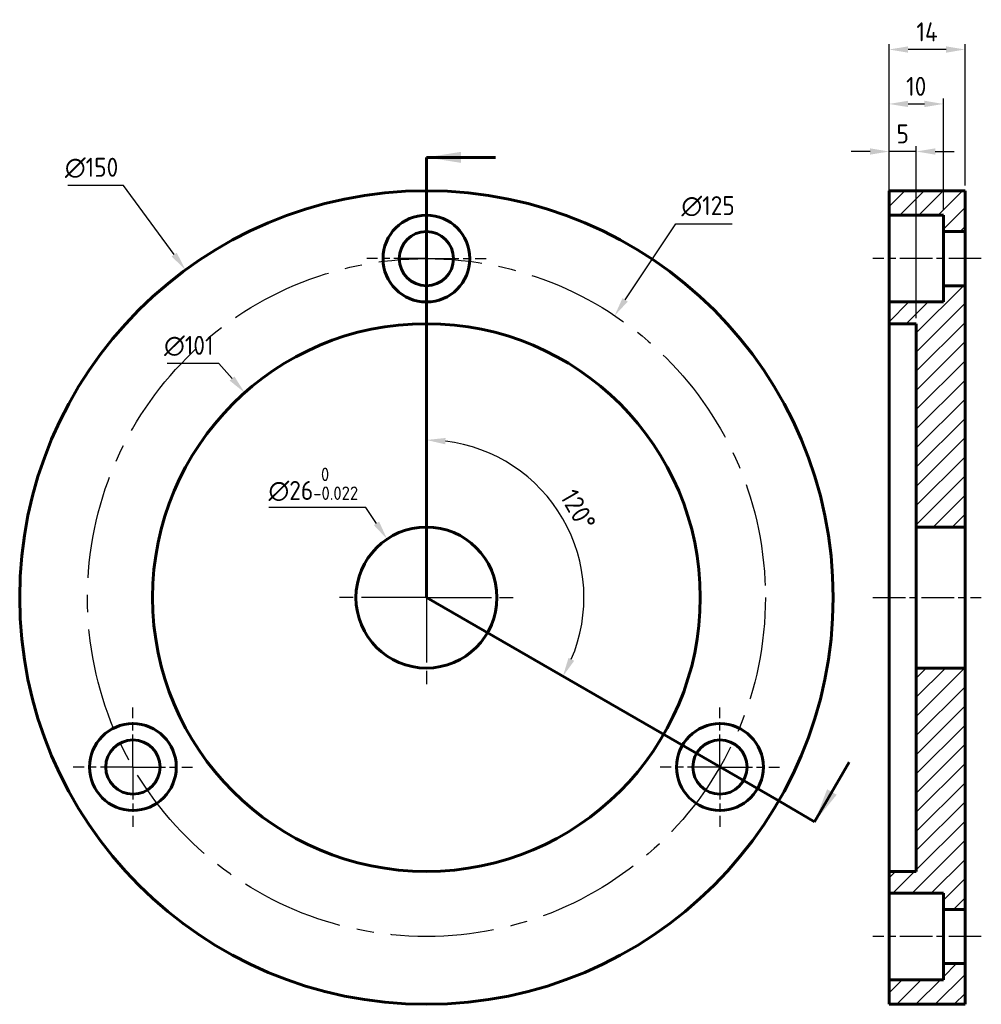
# Model space of a CAD drawing. Header units: millimetres. Extents: x 363 to 540, y 80 to 262.
import ezdxf

# ---------------------------------------------------------------- set-up
doc = ezdxf.new("R2010")
doc.units = ezdxf.units.MM
for name, pattern in [('AM_ISO08W050', [18, 12, -1.5, 3, -1.5]), ('AM_ISO08W050x2', [9, 6, -0.75, 1.5, -0.75]), ('CENTER2', [28.575, 19.05, -3.175, 3.175, -3.175])]:
    doc.linetypes.add(name, pattern=pattern)
doc.layers.get('0').update_dxf_attribs({"lineweight": 60})
for name, color, linetype, lineweight in [('AM_7', 4, 'AM_ISO08W050', 25), ('AM_8', 1, 'Continuous', 25), ('Annotations', 50, 'Continuous', 30), ('Center Lines', 140, 'CENTER2', 30)]:
    doc.layers.add(name, color=color, linetype=linetype, lineweight=lineweight)
doc.styles.get("Standard").update_dxf_attribs({"font": 'ISOCP.SHX'})
doc.dimstyles.new('AM_ISO', dxfattribs={"dimtxt": 3.5, "dimasz": 3.5, "dimexe": 1, "dimexo": 1, "dimgap": 1.5, "dimtad": 1, "dimdsep": 46, "dimtxsty": 'Standard', "dimcen": 0, "dimclrd": 256, "dimclre": 256, "dimclrt": 2, "dimadec": 0, "dimazin": 2, "dimtp": 0.1, "dimtm": 0.1, "dimtfac": 0.71, "dimtdec": 3, "dimtmove": 0, "dimatfit": 3, "dimfxl": 1, "dimlwd": -1, "dimlwe": -1, "dimarcsym": 1})
doc.dimstyles.new('AM_ISO$3', dxfattribs={"dimtxt": 3.5, "dimasz": 3.5, "dimexe": 1, "dimexo": 1, "dimgap": 1.5, "dimtad": 1, "dimtoh": 1, "dimdsep": 46, "dimtxsty": 'Standard', "dimcen": 0, "dimclrd": 256, "dimclre": 256, "dimclrt": 2, "dimadec": 0, "dimazin": 2, "dimtp": 0.1, "dimtm": 0.1, "dimtfac": 0.71, "dimtdec": 3, "dimtofl": 0, "dimtmove": 0, "dimatfit": 0, "dimfxl": 1, "dimlwd": -1, "dimlwe": -1, "dimarcsym": 1})
pattern_1 = [(45, (-26.0165, 0), (-1.767767, 1.767767), [])]

# ---------------------------------------------------------------- blocks, each defined once
blk = doc.blocks.new('*D4')
at = {"layer": 'Annotations', "linetype": 'ByBlock', "transparency": 16777216}
for p, q in [((382, 231.37), (371.75, 231.37)), ((391.36, 218.64), (382, 231.37))]:
    blk.add_line(p, q, dxfattribs=at)
at = {"layer": 'Annotations', "transparency": 16777216}
blk.add_solid([(391.83, 218.98), (390.89, 218.29), (393.44, 215.82)], dxfattribs=at)
at = {"layer": 'Defpoints', "color": 0, "transparency": 16777216}
for p in [(393.44, 215.82), (482.31, 94.98)]:
    blk.add_point(p, dxfattribs=at)
at = {"layer": 'Annotations', "color": 2, "transparency": 16777216, "insert": (376.13, 234.62), "char_height": 3.5, "attachment_point": 5}
blk.add_mtext('∅150', dxfattribs=at)
blk = doc.blocks.new('*D5')
at = {"layer": 'Annotations', "linetype": 'ByBlock', "transparency": 16777216}
for p, q in [((399.59, 198.54), (390.04, 198.54)), ((402.03, 195.79), (399.59, 198.54))]:
    blk.add_line(p, q, dxfattribs=at)
at = {"layer": 'Annotations', "transparency": 16777216}
blk.add_solid([(402.47, 196.17), (401.59, 195.4), (404.35, 193.17)], dxfattribs=at)
at = {"layer": 'Defpoints', "color": 0, "transparency": 16777216}
for p in [(404.35, 193.17), (471.39, 117.63)]:
    blk.add_point(p, dxfattribs=at)
at = {"layer": 'Annotations', "color": 2, "transparency": 16777216, "insert": (394.06, 201.79), "char_height": 3.5, "attachment_point": 5}
blk.add_mtext('∅101', dxfattribs=at)
blk = doc.blocks.new('*D6')
at = {"layer": 'Annotations', "linetype": 'ByBlock', "transparency": 16777216}
for p, q in [((426.7, 171.99), (408.83, 171.99)), ((428.66, 169.08), (426.7, 171.99))]:
    blk.add_line(p, q, dxfattribs=at)
at = {"layer": 'Annotations', "transparency": 16777216}
blk.add_solid([(429.14, 169.41), (428.17, 168.76), (430.61, 166.18)], dxfattribs=at)
at = {"layer": 'Defpoints', "color": 0, "transparency": 16777216}
for p in [(430.61, 166.18), (445.13, 144.61)]:
    blk.add_point(p, dxfattribs=at)
at = {"layer": 'Annotations', "color": 2, "transparency": 16777216, "insert": (417.02, 176.26), "char_height": 3.5, "attachment_point": 5}
blk.add_mtext('∅26{}{\\H0.71x;\\C3;\\S 0^ -0.022;}', dxfattribs=at)
blk = doc.blocks.new('*D7')
at = {"layer": 'Annotations', "linetype": 'ByBlock', "transparency": 16777216}
blk.add_arc((437.87, 155.4), 29.05, 336.907, 83.093, dxfattribs=at)
at = {"layer": 'Annotations', "transparency": 16777216}
for points in [[(441.33, 183.65), (441.4, 184.82), (437.87, 184.45)], [(465.12, 143.74), (464.07, 144.26), (463.03, 140.87)]]:
    blk.add_solid(points, dxfattribs=at)
at = {"layer": 'Defpoints', "color": 0, "transparency": 16777216}
for p in [(437.87, 230.4), (466.48, 160.44), (437.87, 155.4), (437.87, 155.4), (502.82, 117.9)]:
    blk.add_point(p, dxfattribs=at)
at = {"layer": 'Annotations', "color": 2, "transparency": 16777216, "insert": (465.85, 171.55), "char_height": 3.5, "attachment_point": 5, "rotation": 300}
blk.add_mtext('120°', dxfattribs=at)
blk = doc.blocks.new('*D8')
at = {"layer": 'Annotations', "linetype": 'ByBlock', "transparency": 16777216}
for p, q in [((523.19, 226.9), (523.19, 247.41)), ((533.19, 226.9), (533.19, 247.41)), ((526.69, 246.41), (529.69, 246.41))]:
    blk.add_line(p, q, dxfattribs=at)
at = {"layer": 'Annotations', "transparency": 16777216}
for points in [[(526.69, 247), (526.69, 245.83), (523.19, 246.41)], [(529.69, 247), (529.69, 245.83), (533.19, 246.41)]]:
    blk.add_solid(points, dxfattribs=at)
at = {"layer": 'Defpoints', "color": 0, "transparency": 16777216}
for p in [(533.19, 246.41), (523.19, 225.9), (533.19, 225.9)]:
    blk.add_point(p, dxfattribs=at)
at = {"layer": 'Annotations', "color": 2, "transparency": 16777216, "insert": (528.19, 249.66), "char_height": 3.5, "attachment_point": 5}
blk.add_mtext('10', dxfattribs=at)
blk = doc.blocks.new('*D9')
at = {"layer": 'Annotations', "linetype": 'ByBlock', "transparency": 16777216}
for p, q in [((523.19, 231.4), (523.19, 257.45)), ((533.69, 256.45), (526.69, 256.45)), ((537.19, 231.4), (537.19, 257.45))]:
    blk.add_line(p, q, dxfattribs=at)
at = {"layer": 'Annotations', "transparency": 16777216}
for points in [[(526.69, 257.03), (526.69, 255.86), (523.19, 256.45)], [(533.69, 257.03), (533.69, 255.86), (537.19, 256.45)]]:
    blk.add_solid(points, dxfattribs=at)
at = {"layer": 'Defpoints', "color": 0, "transparency": 16777216}
for p in [(523.19, 256.45), (523.19, 230.4), (537.19, 230.4)]:
    blk.add_point(p, dxfattribs=at)
at = {"layer": 'Annotations', "color": 2, "transparency": 16777216, "insert": (530.19, 259.7), "char_height": 3.5, "attachment_point": 5}
blk.add_mtext('14', dxfattribs=at)
blk = doc.blocks.new('*D10')
at = {"layer": 'Annotations', "linetype": 'ByBlock', "transparency": 16777216}
for p, q in [((523.19, 206.9), (523.19, 238.64)), ((528.19, 206.9), (528.19, 238.64)), ((519.69, 237.64), (516.19, 237.64)), ((528.19, 237.64), (523.19, 237.64)), ((531.69, 237.64), (535.19, 237.64))]:
    blk.add_line(p, q, dxfattribs=at)
at = {"layer": 'Annotations', "transparency": 16777216}
for points in [[(519.69, 238.22), (519.69, 237.06), (523.19, 237.64)], [(531.69, 238.22), (531.69, 237.06), (528.19, 237.64)]]:
    blk.add_solid(points, dxfattribs=at)
at = {"layer": 'Defpoints', "color": 0, "transparency": 16777216}
for p in [(523.19, 237.64), (523.19, 205.9), (528.19, 205.9)]:
    blk.add_point(p, dxfattribs=at)
at = {"layer": 'Annotations', "color": 2, "transparency": 16777216, "insert": (525.69, 240.89), "char_height": 3.5, "attachment_point": 5}
blk.add_mtext('5', dxfattribs=at)
blk = doc.blocks.new('*D11')
at = {"layer": 'Annotations', "linetype": 'ByBlock', "transparency": 16777216}
for p, q in [((474.51, 210.29), (483.86, 224.3)), ((483.86, 224.3), (494.26, 224.3))]:
    blk.add_line(p, q, dxfattribs=at)
at = {"layer": 'Annotations', "transparency": 16777216}
blk.add_solid([(474.03, 210.61), (475, 209.97), (472.57, 207.38)], dxfattribs=at)
at = {"layer": 'Defpoints', "color": 0, "transparency": 16777216}
for p in [(472.57, 207.38), (403.17, 103.41)]:
    blk.add_point(p, dxfattribs=at)
at = {"layer": 'Annotations', "color": 2, "transparency": 16777216, "insert": (489.81, 227.55), "char_height": 3.5, "attachment_point": 5}
blk.add_mtext('∅125', dxfattribs=at)

msp = doc.modelspace()

# ---------------------------------------------------------------- hatches: boundary and pattern name
at = {"layer": 'AM_8'}
h = msp.add_hatch(dxfattribs=at)
h.set_pattern_fill('_U', color=256, scale=2.5, angle=45, style=0, pattern_type=0)
h.set_pattern_definition(pattern_1)
h.paths.add_polyline_path([(523.189, 225.896), (533.189, 225.896), (533.189, 222.896), (537.189, 222.896), (537.189, 230.396), (523.189, 230.396)])
h = msp.add_hatch(dxfattribs=at)
h.set_pattern_fill('_U', color=256, scale=2.5, angle=45, style=0, pattern_type=0)
h.set_pattern_definition(pattern_1)
h.paths.add_polyline_path([(537.189, 168.396), (537.189, 212.896), (533.189, 212.896), (533.189, 209.896), (523.189, 209.896), (523.189, 205.896), (528.189, 205.896), (528.189, 168.396)])
h = msp.add_hatch(dxfattribs=at)
h.set_pattern_fill('_U', color=256, scale=2.5, angle=45, style=0, pattern_type=0)
h.set_pattern_definition(pattern_1)
h.paths.add_polyline_path([(528.189, 142.396), (528.189, 104.896), (523.189, 104.896), (523.189, 100.896), (533.189, 100.896), (533.189, 97.896), (537.189, 97.896), (537.189, 142.396)])
h = msp.add_hatch(dxfattribs=at)
h.set_pattern_fill('_U', color=256, scale=2.5, angle=45, style=0, pattern_type=0)
h.set_pattern_definition(pattern_1)
h.paths.add_polyline_path([(523.189, 84.896), (523.189, 80.396), (537.189, 80.396), (537.189, 87.896), (533.189, 87.896), (533.189, 84.896)])

# ---------------------------------------------------------------- linework, layer by layer
for p, q in [((437.873, 230.396), (437.873, 236.511)), ((502.825, 117.896), (509.461, 114.044))]:
    msp.add_line(p, q)
at = {"lineweight": 60}
for p, q in [((450.585, 236.563), (437.885, 236.563)), ((437.873, 230.396), (437.873, 155.396)), ((523.189, 230.396), (537.189, 230.396)), ((523.189, 230.396), (523.189, 225.896)), ((537.189, 230.396), (537.189, 222.896)), ((533.189, 225.896), (523.189, 225.896)), ((523.189, 225.896), (523.189, 209.896)), ((533.189, 225.896), (533.189, 222.896)), ((537.189, 222.896), (533.189, 222.896)), ((533.189, 212.896), (533.189, 222.896)), ((537.189, 222.896), (537.189, 212.896)), ((533.189, 212.896), (533.189, 209.896)), ((533.189, 212.896), (537.189, 212.896)), ((537.189, 212.896), (537.189, 168.396)), ((523.189, 209.896), (533.189, 209.896)), ((523.189, 209.896), (523.189, 205.896)), ((528.189, 205.896), (523.189, 205.896)), ((523.189, 205.896), (523.189, 104.896)), ((528.189, 205.896), (528.189, 168.396)), ((537.189, 168.396), (528.189, 168.396)), ((528.189, 142.396), (528.189, 168.396)), ((537.189, 168.396), (537.189, 142.396)), ((437.873, 155.396), (502.825, 117.896)), ((528.189, 142.396), (537.189, 142.396)), ((528.189, 142.396), (528.189, 104.896)), ((537.189, 142.396), (537.189, 97.896)), ((515.811, 125.042), (509.461, 114.044)), ((523.189, 104.896), (528.189, 104.896)), ((523.189, 104.896), (523.189, 100.896)), ((533.189, 100.896), (523.189, 100.896)), ((523.189, 100.896), (523.189, 84.896)), ((533.189, 100.896), (533.189, 97.896)), ((537.189, 97.896), (533.189, 97.896)), ((533.189, 87.896), (533.189, 97.896)), ((537.189, 97.896), (537.189, 87.896)), ((533.189, 87.896), (537.189, 87.896)), ((533.189, 87.896), (533.189, 84.896)), ((537.189, 87.896), (537.189, 80.396)), ((523.189, 84.896), (533.189, 84.896)), ((523.189, 84.896), (523.189, 80.396)), ((523.189, 80.396), (537.189, 80.396))]:
    msp.add_line(p, q, dxfattribs=at)
for centre, radius in [((437.873, 155.396), 75), ((437.873, 217.896), 8), ((437.873, 217.896), 5), ((437.873, 155.396), 50.5), ((437.873, 155.396), 13), ((383.746, 124.146), 8), ((491.999, 124.146), 8), ((383.746, 124.146), 5), ((491.999, 124.146), 5)]:
    msp.add_circle(centre, radius, dxfattribs=at)
for points in [[(437.885, 236.563), (444.235, 235.547), (444.235, 237.579)], [(509.461, 114.044), (513.516, 119.035), (511.756, 120.051)]]:
    msp.add_solid(points, dxfattribs=at)
at = {"layer": 'AM_7', "linetype": 'AM_ISO08W050x2'}
for p, q in [((437.873, 217.896), (437.873, 228.896)), ((437.873, 217.896), (426.873, 217.896)), ((437.873, 217.896), (448.873, 217.896)), ((437.873, 217.896), (437.873, 206.896)), ((540.189, 217.896), (520.189, 217.896)), ((520.189, 155.396), (540.189, 155.396)), ((383.746, 124.146), (383.746, 135.146)), ((491.999, 124.146), (491.999, 135.146)), ((383.746, 124.146), (372.746, 124.146)), ((383.746, 124.146), (394.746, 124.146)), ((383.746, 124.146), (383.746, 113.146)), ((491.999, 124.146), (480.999, 124.146)), ((491.999, 124.146), (502.999, 124.146)), ((491.999, 124.146), (491.999, 113.146)), ((540.189, 92.896), (520.189, 92.896))]:
    msp.add_line(p, q, dxfattribs=at)
at = {"layer": 'AM_7'}
for q in [(437.873, 171.396), (421.873, 155.396), (453.873, 155.396), (437.873, 139.396)]:
    msp.add_line((437.873, 155.396), q, dxfattribs=at)
at = {"layer": 'Center Lines'}
msp.add_circle((437.873, 155.396), 62.5, dxfattribs=at)

# ---------------------------------------------------------------- dimensions: what is measured, and where the dimension line sits
at = {"layer": 'Annotations'}
for base, p1, p2, picture, middle in [((523.189, 256.447), (537.189, 230.396), (523.189, 230.396), '*D9', (530.189, 259.697)), ((533.189, 246.415), (523.189, 225.896), (533.189, 225.896), '*D8', (528.189, 249.665)), ((523.189, 237.642), (528.189, 205.896), (523.189, 205.896), '*D10', (525.689, 240.892))]:
    dim = msp.add_linear_dim(base=base, p1=p1, p2=p2, dimstyle='AM_ISO', dxfattribs=at)
    dim.commit()
    dim.dimension.update_dxf_attribs({"geometry": picture, "text_midpoint": middle})
for p1, p2, picture, middle in [((482.307, 94.976), (393.438, 215.816), '*D4', (376.125, 231.367)), ((403.174, 103.413), (472.571, 207.38), '*D11', (489.81, 224.295)), ((471.393, 117.625), (404.353, 193.168), '*D5', (394.06, 198.54))]:
    dim = msp.add_diameter_dim_2p(p1=p1, p2=p2, dimstyle='AM_ISO$3', dxfattribs=at)
    dim.commit()
    dim.dimension.update_dxf_attribs({"geometry": picture, "text_midpoint": middle, "dimtype": 163})
dim = msp.add_angular_dim_2l(base=(466.483, 160.441), line1=((437.873, 230.396), (437.873, 155.396)), line2=((437.873, 155.396), (502.825, 117.896)), dimstyle='AM_ISO', dxfattribs=at)
dim.commit()
dim.dimension.update_dxf_attribs({"geometry": '*D7', "text_midpoint": (465.847, 171.547)})
dim = msp.add_diameter_dim_2p(p1=(445.133, 144.613), p2=(430.612, 166.18), text='<>{}{\\H0.71x;\\C3;\\S 0^ -0.022;}', dimstyle='AM_ISO$3', override={"dimtp": 0, "dimtm": 0.022, "dimtdec": 3, "dimtzin": 8}, dxfattribs=at)
dim.commit()
dim.dimension.update_dxf_attribs({"geometry": '*D6', "text_midpoint": (417.017, 171.986), "dimtype": 163})

doc.saveas('drawing.dxf')
